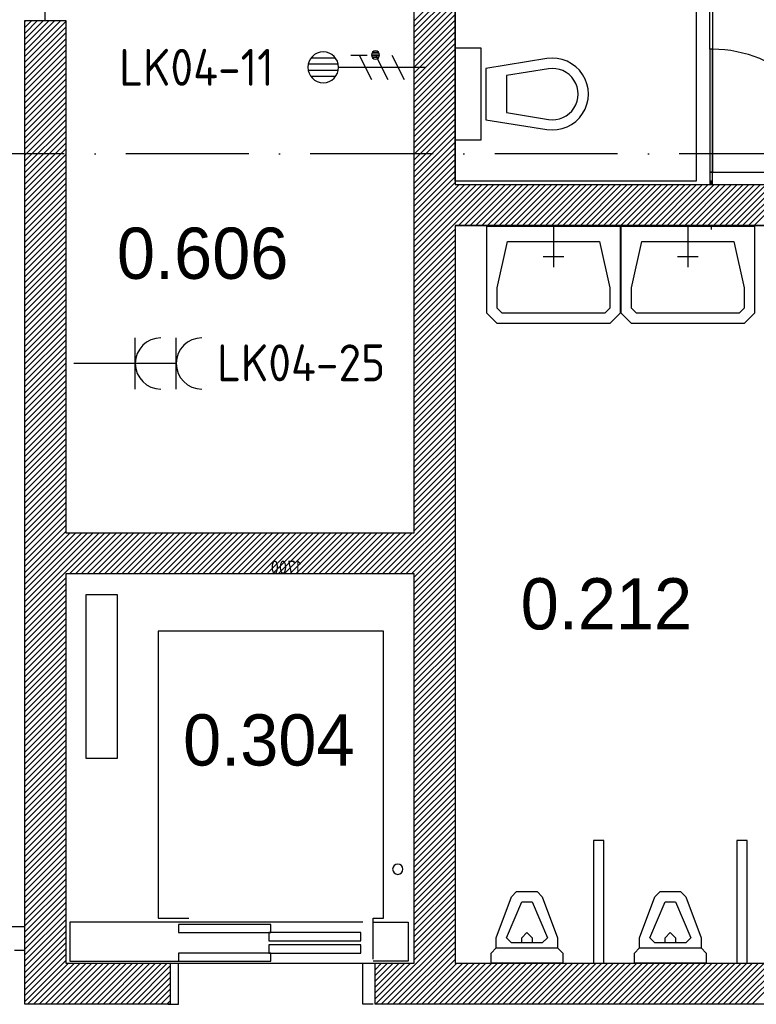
# Model space of a CAD drawing. Header units: millimetres. Extents: x -6587 to 112885, y 244 to 84344.
# Tile 14 of 47: x 27168 to 30762, y 44619 to 49423. Entities that reach past the tile are written whole.
import ezdxf
from ezdxf.enums import TextEntityAlignment as Align

# ---------------------------------------------------------------- set-up
doc = ezdxf.new("R2010")
doc.units = ezdxf.units.MM
doc.header["$LTSCALE"] = 100
doc.linetypes.add('DASHDOT', pattern=[9, 6, -1.5, 0, -1.5])
doc.layers.get('0').update_dxf_attribs({"linetype": 'CONTINUOUS'})
for name, color, linetype in [('AL$7----_STRAMIEN', 1, 'DASHDOT'), ('BOUW', 8, 'CONTINUOUS'), ('EB62203-_ATTRIB', 2, 'CONTINUOUS'), ('EB62204-_ATTRIB', 2, 'CONTINUOUS'), ('EL62203-_KRACHT-WCD230', 3, 'CONTINUOUS'), ('EL62204-_KRACHT-ASP230', 3, 'CONTINUOUS')]:
    doc.layers.add(name, color=color, linetype=linetype)
doc.styles.add('1_8', font='iso', dxfattribs={"width": 0.7, "height": 1.8})
doc.styles.add('BURO-025', font='BUROFONT.shx', dxfattribs={"height": 250})
doc.styles.get("Standard").update_dxf_attribs({"font": 'iso.shx'})

# ---------------------------------------------------------------- blocks, each defined once
blk = doc.blocks.new('ES3W2A')
at = {"ltscale": 0.5}
for p, q in [((1.25, 2), (-1.25, 2)), ((0, 2), (0, -3)), ((1.25, 0), (-1.25, 0))]:
    blk.add_line(p, q, dxfattribs=at)
for centre in [(0, 3.25), (0, 1.25)]:
    blk.add_arc(centre, 1.25, 180, 0, dxfattribs=at)
at = {"ltscale": 0.5, "style": '1_8'}
for tag, flags, p in [('VERMOGEN', 9, (-2.5, 5)), ('GROEP', 8, (0, 5)), ('SCHAK', 8, (2.5, 5)), ('GELIJK', 9, (5, 5)), ('KAST', 9, (7, 5)), ('TAL', 8, (2.5, 5))]:
    blk.add_attdef(tag, text='', height=1.8, rotation=90, dxfattribs=dict(at, flags=flags)).set_placement(p, align=Align.MIDDLE_CENTER)
at = {"ltscale": 0.5, "style": '1_8', "width": 0.7, "flags": 8}
blk.add_attdef('DOEL', text='', height=1.8, rotation=90, dxfattribs=at).set_placement((-2.5, 5), align=Align.MIDDLE_LEFT)
at = {"ltscale": 0.5, "style": '1_8', "flags": 9}
blk.add_attdef('M_CODE', text='', height=1.8, dxfattribs=at).set_placement((0, 0), align=Align.MIDDLE_CENTER)
blk = doc.blocks.new('ES3X2')
for p, q in [((-0.45, 1.4), (-0.45, 2.6)), ((-0.15, 1.265), (-0.15, 2.735)), ((0.15, 1.265), (0.15, 2.735)), ((0.45, 1.4), (0.45, 2.6)), ((0, 1.25), (0, -3))]:
    blk.add_line(p, q)
at = {"color": 210}
for p, q in [((-0.6, 0.65), (-0.6, -0.15)), ((-0.6, 0.25), (0.6, -0.35)), ((-0.72, -0.71), (-0.72, -0.39)), ((-0.64, -0.746), (-0.64, -0.354)), ((-0.56, -0.746), (-0.56, -0.354)), ((-0.48, -0.71), (-0.48, -0.39)), ((-0.6, -0.55), (0.6, -1.15)), ((-0.6, -1.35), (0.6, -1.95))]:
    blk.add_line(p, q, dxfattribs=at)
blk.add_circle((0, 2), 0.75)
blk.add_circle((-0.6, -0.55), 0.2, dxfattribs=at)
at = {"style": '1_8'}
for tag, flags, p in [('VERMOGEN', 9, (-2.5, 4.5)), ('GROEP', 8, (0, 4.5)), ('SCHAK', 8, (2.5, 4.5)), ('KAST', 9, (7, 4.5)), ('DOEL', 8, (-2.5, 1))]:
    blk.add_attdef(tag, text='', height=1.8, rotation=90, dxfattribs=dict(at, flags=flags)).set_placement(p, align=Align.MIDDLE_LEFT)
at = {"style": '1_8', "flags": 8}
blk.add_attdef('TAL', text='', height=1.8, rotation=90, dxfattribs=at).set_placement((2.5, 4.5), align=Align.MIDDLE_CENTER)
at = {"style": '1_8', "flags": 9}
blk.add_attdef('M_CODE', text='', height=1.8, dxfattribs=at).set_placement((0, 0), align=Align.MIDDLE_CENTER)

msp = doc.modelspace()

# ---------------------------------------------------------------- linework, layer by layer
at = {"layer": 'AL$7----_STRAMIEN', "color": 1}
msp.add_line((93992.8, 48768.7), (4198.5, 48768.7), dxfattribs=at)
at = {"layer": 'BOUW'}
for p, q in [((29092.8, 46918.9), (29092.8, 51468.9)), ((29292.8, 51468.9), (29292.8, 48618.9)), ((27292.8, 49418.9), (27292.8, 50247.3)), ((29092.8, 49418.3), (29292.8, 49618.3)), ((29092.8, 49390), (29292.8, 49590)), ((29092.8, 49361.7), (29292.8, 49561.7)), ((29092.8, 49333.4), (29292.8, 49533.4)), ((29092.8, 49305.1), (29292.8, 49505.1)), ((29092.8, 49276.8), (29292.8, 49476.8)), ((29092.8, 49248.6), (29292.8, 49448.6)), ((27192.8, 44618.9), (27192.8, 49418.9)), ((27192.8, 49418.9), (27392.8, 49418.9)), ((27192.8, 49243.6), (27368.1, 49418.9)), ((27192.8, 49271.9), (27339.8, 49418.9)), ((27192.8, 49300.2), (27311.5, 49418.9)), ((27192.8, 49328.5), (27283.3, 49418.9)), ((27192.8, 49356.7), (27255, 49418.9)), ((27192.8, 49385), (27226.7, 49418.9)), ((27192.8, 49413.3), (27198.4, 49418.9)), ((27192.8, 49215.3), (27392.8, 49415.3)), ((27392.8, 49418.9), (27392.8, 46918.9)), ((29092.8, 49220.3), (29292.8, 49420.3)), ((29092.8, 49192), (29292.8, 49392)), ((27192.8, 49187), (27392.8, 49387)), ((27192.8, 49158.8), (27392.8, 49358.8)), ((29092.8, 49163.7), (29292.8, 49363.7)), ((27192.8, 49130.5), (27392.8, 49330.5)), ((27192.8, 49102.2), (27392.8, 49302.2)), ((29092.8, 49135.4), (29292.8, 49335.4)), ((29092.8, 49107.1), (29292.8, 49307.1)), ((27192.8, 49073.9), (27392.8, 49273.9)), ((27192.8, 49045.6), (27392.8, 49245.6)), ((29092.8, 49078.9), (29292.8, 49278.9)), ((29092.8, 49050.6), (29292.8, 49250.6)), ((27192.8, 49017.3), (27392.8, 49217.3)), ((29092.8, 49022.3), (29292.8, 49222.3)), ((27192.8, 48989.1), (27392.8, 49189.1)), ((27192.8, 48960.8), (27392.8, 49160.8)), ((29092.8, 48994), (29292.8, 49194)), ((29092.8, 48965.7), (29292.8, 49165.7)), ((27192.8, 48932.5), (27392.8, 49132.5)), ((27192.8, 48904.2), (27392.8, 49104.2)), ((29092.8, 48937.4), (29292.8, 49137.4)), ((29092.8, 48909.2), (29292.8, 49109.2)), ((27192.8, 48875.9), (27392.8, 49075.9)), ((29092.8, 48880.9), (29292.8, 49080.9)), ((27192.8, 48847.6), (27392.8, 49047.6)), ((27192.8, 48819.3), (27392.8, 49019.3)), ((29092.8, 48852.6), (29292.8, 49052.6)), ((29092.8, 48824.3), (29292.8, 49024.3)), ((29867.8, 49010.4), (29867.8, 49010.4)), ((27192.8, 48791.1), (27392.8, 48991.1)), ((27192.8, 48762.8), (27392.8, 48962.8)), ((29092.8, 48796), (29292.8, 48996)), ((29092.8, 48767.7), (29292.8, 48967.7)), ((27192.8, 48734.5), (27392.8, 48934.5)), ((29092.8, 48739.4), (29292.8, 48939.4)), ((29092.8, 48711.2), (29292.8, 48911.2)), ((27192.8, 48706.2), (27392.8, 48906.2)), ((27192.8, 48677.9), (27392.8, 48877.9)), ((29092.8, 48682.9), (29292.8, 48882.9)), ((29692.8, 48885.4), (29692.8, 48885.4)), ((27192.8, 48649.6), (27392.8, 48849.6)), ((27192.8, 48621.4), (27392.8, 48821.4)), ((29092.8, 48654.6), (29292.8, 48854.6)), ((29092.8, 48626.3), (29292.8, 48826.3)), ((27192.8, 48593.1), (27392.8, 48793.1)), ((29092.8, 48598), (29292.8, 48798)), ((29092.8, 48569.7), (29292.8, 48769.7)), ((27192.8, 48564.8), (27392.8, 48764.8)), ((27192.8, 48536.5), (27392.8, 48736.5)), ((29092.8, 48541.5), (29292.8, 48741.5)), ((27192.8, 48508.2), (27392.8, 48708.2)), ((27192.8, 48479.9), (27392.8, 48679.9)), ((29092.8, 48513.2), (29292.8, 48713.2)), ((29092.8, 48484.9), (29292.8, 48684.9)), ((27192.8, 48451.7), (27392.8, 48651.7)), ((27192.8, 48423.4), (27392.8, 48623.4)), ((29092.8, 48456.6), (29292.8, 48656.6)), ((29092.8, 48428.3), (29292.8, 48628.3)), ((27192.8, 48395.1), (27392.8, 48595.1)), ((29092.8, 48230.3), (29481.4, 48618.9)), ((29092.8, 48258.6), (29453.1, 48618.9)), ((29092.8, 48286.9), (29424.8, 48618.9)), ((29092.8, 48315.2), (29396.5, 48618.9)), ((29092.8, 48343.5), (29368.3, 48618.9)), ((29092.8, 48371.8), (29340, 48618.9)), ((29092.8, 48400), (29311.7, 48618.9)), ((29292.8, 48618.9), (33592.8, 48618.9)), ((29292.8, 48618.9), (33592.8, 48618.9)), ((29309.7, 48418.9), (29509.7, 48618.9)), ((29338, 48418.9), (29538, 48618.9)), ((29366.2, 48418.9), (29566.2, 48618.9)), ((29394.5, 48418.9), (29594.5, 48618.9)), ((29422.8, 48418.9), (29622.8, 48618.9)), ((29451.1, 48418.9), (29651.1, 48618.9)), ((29479.4, 48418.9), (29679.4, 48618.9)), ((29507.7, 48418.9), (29707.7, 48618.9)), ((29536, 48418.9), (29736, 48618.9)), ((29564.2, 48418.9), (29764.2, 48618.9)), ((29592.5, 48418.9), (29792.5, 48618.9)), ((29620.8, 48418.9), (29820.8, 48618.9)), ((29649.1, 48418.9), (29849.1, 48618.9)), ((29677.4, 48418.9), (29877.4, 48618.9)), ((29705.7, 48418.9), (29905.7, 48618.9)), ((29733.9, 48418.9), (29933.9, 48618.9)), ((29762.2, 48418.9), (29962.2, 48618.9)), ((29790.5, 48418.9), (29990.5, 48618.9)), ((29818.8, 48418.9), (30018.8, 48618.9)), ((29847.1, 48418.9), (30047.1, 48618.9)), ((29875.4, 48418.9), (30075.4, 48618.9)), ((29903.7, 48418.9), (30103.7, 48618.9)), ((29931.9, 48418.9), (30131.9, 48618.9)), ((29960.2, 48418.9), (30160.2, 48618.9)), ((29988.5, 48418.9), (30188.5, 48618.9)), ((30016.8, 48418.9), (30216.8, 48618.9)), ((30045.1, 48418.9), (30245.1, 48618.9)), ((30073.4, 48418.9), (30273.4, 48618.9)), ((30101.6, 48418.9), (30301.6, 48618.9)), ((30129.9, 48418.9), (30329.9, 48618.9)), ((30158.2, 48418.9), (30358.2, 48618.9)), ((30186.5, 48418.9), (30386.5, 48618.9)), ((30214.8, 48418.9), (30414.8, 48618.9)), ((30243.1, 48418.9), (30443.1, 48618.9)), ((30271.3, 48418.9), (30471.3, 48618.9)), ((30299.6, 48418.9), (30499.6, 48618.9)), ((30327.9, 48418.9), (30527.9, 48618.9)), ((30356.2, 48418.9), (30556.2, 48618.9)), ((30384.5, 48418.9), (30584.5, 48618.9)), ((30412.8, 48418.9), (30612.8, 48618.9)), ((30441.1, 48418.9), (30641.1, 48618.9)), ((30469.3, 48418.9), (30669.3, 48618.9)), ((30497.6, 48418.9), (30697.6, 48618.9)), ((30525.9, 48418.9), (30725.9, 48618.9)), ((30554.2, 48418.9), (30754.2, 48618.9)), ((30582.5, 48418.9), (30782.5, 48618.9)), ((30610.8, 48418.9), (30810.8, 48618.9)), ((30639, 48418.9), (30839, 48618.9)), ((30667.3, 48418.9), (30867.3, 48618.9)), ((30695.6, 48418.9), (30895.6, 48618.9)), ((30723.9, 48418.9), (30923.9, 48618.9)), ((30752.2, 48418.9), (30952.2, 48618.9)), ((27192.8, 48366.8), (27392.8, 48566.8)), ((27192.8, 48338.5), (27392.8, 48538.5)), ((27192.8, 48310.2), (27392.8, 48510.2)), ((27192.8, 48281.9), (27392.8, 48481.9)), ((27192.8, 48253.7), (27392.8, 48453.7)), ((27192.8, 48225.4), (27392.8, 48425.4)), ((27192.8, 48197.1), (27392.8, 48397.1)), ((29092.8, 48202), (29292.8, 48402)), ((29292.8, 48418.9), (29292.8, 44818.9)), ((33592.8, 48418.9), (29292.8, 48418.9)), ((29292.8, 48418.9), (33592.8, 48418.9)), ((27192.8, 48168.8), (27392.8, 48368.8)), ((27192.8, 48140.5), (27392.8, 48340.5)), ((29092.8, 48173.8), (29292.8, 48373.8)), ((29092.8, 48145.5), (29292.8, 48345.5)), ((27192.8, 48112.2), (27392.8, 48312.2)), ((29092.8, 48117.2), (29292.8, 48317.2)), ((29092.8, 48088.9), (29292.8, 48288.9)), ((27192.8, 48084), (27392.8, 48284)), ((27192.8, 48055.7), (27392.8, 48255.7)), ((29092.8, 48060.6), (29292.8, 48260.6)), ((27192.8, 48027.4), (27392.8, 48227.4)), ((27192.8, 47999.1), (27392.8, 48199.1)), ((29092.8, 48032.3), (29292.8, 48232.3)), ((29092.8, 48004.1), (29292.8, 48204.1)), ((27192.8, 47970.8), (27392.8, 48170.8)), ((27192.8, 47942.5), (27392.8, 48142.5)), ((29092.8, 47975.8), (29292.8, 48175.8)), ((29092.8, 47947.5), (29292.8, 48147.5)), ((27192.8, 47914.3), (27392.8, 48114.3)), ((29092.8, 47919.2), (29292.8, 48119.2)), ((27192.8, 47886), (27392.8, 48086)), ((27192.8, 47857.7), (27392.8, 48057.7)), ((29092.8, 47890.9), (29292.8, 48090.9)), ((29092.8, 47862.6), (29292.8, 48062.6)), ((27192.8, 47829.4), (27392.8, 48029.4)), ((27192.8, 47801.1), (27392.8, 48001.1)), ((29092.8, 47834.4), (29292.8, 48034.4)), ((29092.8, 47806.1), (29292.8, 48006.1)), ((27192.8, 47772.8), (27392.8, 47972.8)), ((29092.8, 47777.8), (29292.8, 47977.8)), ((29092.8, 47749.5), (29292.8, 47949.5)), ((27192.8, 47744.5), (27392.8, 47944.5)), ((27192.8, 47716.3), (27392.8, 47916.3)), ((29092.8, 47721.2), (29292.8, 47921.2)), ((27192.8, 47688), (27392.8, 47888)), ((27192.8, 47659.7), (27392.8, 47859.7)), ((29092.8, 47692.9), (29292.8, 47892.9)), ((29092.8, 47664.6), (29292.8, 47864.6)), ((27192.8, 47631.4), (27392.8, 47831.4)), ((29092.8, 47636.4), (29292.8, 47836.4)), ((29092.8, 47608.1), (29292.8, 47808.1)), ((27192.8, 47603.1), (27392.8, 47803.1)), ((27192.8, 47574.8), (27392.8, 47774.8)), ((29092.8, 47579.8), (29292.8, 47779.8)), ((27192.8, 47546.6), (27392.8, 47746.6)), ((27192.8, 47518.3), (27392.8, 47718.3)), ((29092.8, 47551.5), (29292.8, 47751.5)), ((29092.8, 47523.2), (29292.8, 47723.2)), ((27192.8, 47490), (27392.8, 47690)), ((27192.8, 47461.7), (27392.8, 47661.7)), ((29092.8, 47494.9), (29292.8, 47694.9)), ((29092.8, 47466.7), (29292.8, 47666.7)), ((27192.8, 47433.4), (27392.8, 47633.4)), ((29092.8, 47438.4), (29292.8, 47638.4)), ((27192.8, 47405.1), (27392.8, 47605.1)), ((27192.8, 47376.8), (27392.8, 47576.8)), ((29092.8, 47410.1), (29292.8, 47610.1)), ((29092.8, 47381.8), (29292.8, 47581.8)), ((27192.8, 47348.6), (27392.8, 47548.6)), ((27192.8, 47320.3), (27392.8, 47520.3)), ((29092.8, 47353.5), (29292.8, 47553.5)), ((29092.8, 47325.2), (29292.8, 47525.2)), ((27192.8, 47292), (27392.8, 47492)), ((29092.8, 47296.9), (29292.8, 47496.9)), ((29092.8, 47268.7), (29292.8, 47468.7)), ((27192.8, 47263.7), (27392.8, 47463.7)), ((27192.8, 47235.4), (27392.8, 47435.4)), ((29092.8, 47240.4), (29292.8, 47440.4)), ((27192.8, 47207.1), (27392.8, 47407.1)), ((27192.8, 47178.9), (27392.8, 47378.9)), ((29092.8, 47212.1), (29292.8, 47412.1)), ((29092.8, 47183.8), (29292.8, 47383.8)), ((27192.8, 47150.6), (27392.8, 47350.6)), ((29092.8, 47155.5), (29292.8, 47355.5)), ((29092.8, 47127.2), (29292.8, 47327.2)), ((27192.8, 47122.3), (27392.8, 47322.3)), ((27192.8, 47094), (27392.8, 47294)), ((29092.8, 47099), (29292.8, 47299)), ((27192.8, 47065.7), (27392.8, 47265.7)), ((27192.8, 47037.4), (27392.8, 47237.4)), ((29092.8, 47070.7), (29292.8, 47270.7)), ((29092.8, 47042.4), (29292.8, 47242.4)), ((27192.8, 47009.2), (27392.8, 47209.2)), ((27192.8, 46980.9), (27392.8, 47180.9)), ((29092.8, 47014.1), (29292.8, 47214.1)), ((29092.8, 46985.8), (29292.8, 47185.8)), ((27192.8, 46952.6), (27392.8, 47152.6)), ((29092.8, 46957.5), (29292.8, 47157.5)), ((27192.8, 46924.3), (27392.8, 47124.3)), ((27192.8, 46896), (27392.8, 47096)), ((28910.8, 46718.9), (29292.8, 47101)), ((29092.8, 46929.3), (29292.8, 47129.3)), ((27192.8, 46867.7), (27392.8, 47067.7)), ((27192.8, 46839.4), (27392.8, 47039.4)), ((28939, 46718.9), (29292.8, 47072.7)), ((28967.3, 46718.9), (29292.8, 47044.4)), ((27192.8, 46811.2), (27392.8, 47011.2)), ((28995.6, 46718.9), (29292.8, 47016.1)), ((29023.9, 46718.9), (29292.8, 46987.8)), ((27192.8, 46782.9), (27392.8, 46982.9)), ((27192.8, 46754.6), (27392.8, 46954.6)), ((29052.2, 46718.9), (29292.8, 46959.5)), ((27192.8, 46726.3), (27392.8, 46926.3)), ((27192.8, 46528.3), (27583.4, 46918.9)), ((27192.8, 46556.6), (27555.1, 46918.9)), ((27192.8, 46584.9), (27526.8, 46918.9)), ((27192.8, 46613.2), (27498.6, 46918.9)), ((27192.8, 46641.5), (27470.3, 46918.9)), ((27192.8, 46669.7), (27442, 46918.9)), ((27192.8, 46698), (27413.7, 46918.9)), ((27392.8, 46918.9), (29092.8, 46918.9)), ((27411.7, 46718.9), (27611.7, 46918.9)), ((27440, 46718.9), (27640, 46918.9)), ((27468.3, 46718.9), (27668.3, 46918.9)), ((27496.5, 46718.9), (27696.5, 46918.9)), ((27524.8, 46718.9), (27724.8, 46918.9)), ((27553.1, 46718.9), (27753.1, 46918.9)), ((27581.4, 46718.9), (27781.4, 46918.9)), ((27609.7, 46718.9), (27809.7, 46918.9)), ((27638, 46718.9), (27838, 46918.9)), ((27666.2, 46718.9), (27866.2, 46918.9)), ((27694.5, 46718.9), (27894.5, 46918.9)), ((27722.8, 46718.9), (27922.8, 46918.9)), ((27751.1, 46718.9), (27951.1, 46918.9)), ((27779.4, 46718.9), (27979.4, 46918.9)), ((27807.7, 46718.9), (28007.7, 46918.9)), ((27836, 46718.9), (28036, 46918.9)), ((27864.2, 46718.9), (28064.2, 46918.9)), ((27892.5, 46718.9), (28092.5, 46918.9)), ((27920.8, 46718.9), (28120.8, 46918.9)), ((27949.1, 46718.9), (28149.1, 46918.9)), ((27977.4, 46718.9), (28177.4, 46918.9)), ((28005.7, 46718.9), (28205.7, 46918.9)), ((28033.9, 46718.9), (28233.9, 46918.9)), ((28062.2, 46718.9), (28262.2, 46918.9)), ((28090.5, 46718.9), (28290.5, 46918.9)), ((28118.8, 46718.9), (28318.8, 46918.9)), ((28147.1, 46718.9), (28347.1, 46918.9)), ((28175.4, 46718.9), (28375.4, 46918.9)), ((28203.6, 46718.9), (28403.6, 46918.9)), ((28231.9, 46718.9), (28431.9, 46918.9)), ((28260.2, 46718.9), (28460.2, 46918.9)), ((28288.5, 46718.9), (28488.5, 46918.9)), ((28316.8, 46718.9), (28516.8, 46918.9)), ((28345.1, 46718.9), (28545.1, 46918.9)), ((28373.4, 46718.9), (28573.4, 46918.9)), ((28401.6, 46718.9), (28601.6, 46918.9)), ((28429.9, 46718.9), (28629.9, 46918.9)), ((28458.2, 46718.9), (28658.2, 46918.9)), ((28486.5, 46718.9), (28686.5, 46918.9)), ((28514.8, 46718.9), (28714.8, 46918.9)), ((28543.1, 46718.9), (28743.1, 46918.9)), ((28571.3, 46718.9), (28771.3, 46918.9)), ((28599.6, 46718.9), (28799.6, 46918.9)), ((28627.9, 46718.9), (28827.9, 46918.9)), ((28656.2, 46718.9), (28856.2, 46918.9)), ((28684.5, 46718.9), (28884.5, 46918.9)), ((28712.8, 46718.9), (28912.8, 46918.9)), ((28741.1, 46718.9), (28941.1, 46918.9)), ((28769.3, 46718.9), (28969.3, 46918.9)), ((28797.6, 46718.9), (28997.6, 46918.9)), ((28825.9, 46718.9), (29025.9, 46918.9)), ((28854.2, 46718.9), (29054.2, 46918.9)), ((28882.5, 46718.9), (29082.5, 46918.9)), ((29080.5, 46718.9), (29292.8, 46931.3)), ((29092.8, 46703), (29292.8, 46903)), ((29092.8, 46674.7), (29292.8, 46874.7)), ((29092.8, 46646.4), (29292.8, 46846.4)), ((29092.8, 46618.1), (29292.8, 46818.1)), ((29092.8, 46589.8), (29292.8, 46789.8)), ((29092.8, 46561.6), (29292.8, 46761.6)), ((27192.8, 46500), (27392.8, 46700)), ((27392.8, 46718.9), (27392.8, 44818.9)), ((27392.8, 46718.9), (27392.8, 44818.9)), ((29092.8, 46718.9), (27392.8, 46718.9)), ((29092.8, 46718.9), (27392.8, 46718.9)), ((29092.8, 46533.3), (29292.8, 46733.3)), ((29092.8, 44818.9), (29092.8, 46718.9)), ((29092.8, 44818.9), (29092.8, 46718.9)), ((29092.8, 46505), (29292.8, 46705)), ((27192.8, 46471.8), (27392.8, 46671.8)), ((29092.8, 46476.7), (29292.8, 46676.7)), ((27192.8, 46443.5), (27392.8, 46643.5)), ((27192.8, 46415.2), (27392.8, 46615.2)), ((27492.8, 46618.9), (27642.8, 46618.9)), ((27492.8, 45818.9), (27492.8, 46618.9)), ((27642.8, 46618.9), (27642.8, 45818.9)), ((29092.8, 46448.4), (29292.8, 46648.4)), ((29092.8, 46420.1), (29292.8, 46620.1)), ((27192.8, 46386.9), (27392.8, 46586.9)), ((27192.8, 46358.6), (27392.8, 46558.6)), ((29092.8, 46391.9), (29292.8, 46591.9)), ((29092.8, 46363.6), (29292.8, 46563.6)), ((27192.8, 46330.3), (27392.8, 46530.3)), ((29092.8, 46335.3), (29292.8, 46535.3)), ((27192.8, 46302), (27392.8, 46502)), ((27192.8, 46273.8), (27392.8, 46473.8)), ((29092.8, 46307), (29292.8, 46507)), ((29092.8, 46278.7), (29292.8, 46478.7)), ((27192.8, 46245.5), (27392.8, 46445.5)), ((27192.8, 46217.2), (27392.8, 46417.2)), ((27842.8, 46438.9), (27842.8, 45038.9)), ((28942.8, 46438.9), (27842.8, 46438.9)), ((28942.8, 45038.9), (28942.8, 46438.9)), ((29092.8, 46250.4), (29292.8, 46450.4)), ((29092.8, 46222.1), (29292.8, 46422.1)), ((27192.8, 46188.9), (27392.8, 46388.9)), ((29092.8, 46193.9), (29292.8, 46393.9)), ((29092.8, 46165.6), (29292.8, 46365.6)), ((27192.8, 46160.6), (27392.8, 46360.6)), ((27192.8, 46132.3), (27392.8, 46332.3)), ((29092.8, 46137.3), (29292.8, 46337.3)), ((27192.8, 46104.1), (27392.8, 46304.1)), ((27192.8, 46075.8), (27392.8, 46275.8)), ((29092.8, 46109), (29292.8, 46309)), ((29092.8, 46080.7), (29292.8, 46280.7)), ((27192.8, 46047.5), (27392.8, 46247.5)), ((27192.8, 46019.2), (27392.8, 46219.2)), ((29092.8, 46052.4), (29292.8, 46252.4)), ((29092.8, 46024.2), (29292.8, 46224.2)), ((27192.8, 45990.9), (27392.8, 46190.9)), ((29092.8, 45995.9), (29292.8, 46195.9)), ((27192.8, 45962.6), (27392.8, 46162.6)), ((27192.8, 45934.4), (27392.8, 46134.4)), ((29092.8, 45967.6), (29292.8, 46167.6)), ((29092.8, 45939.3), (29292.8, 46139.3)), ((27192.8, 45906.1), (27392.8, 46106.1)), ((27192.8, 45877.8), (27392.8, 46077.8)), ((29092.8, 45911), (29292.8, 46111)), ((29092.8, 45882.7), (29292.8, 46082.7)), ((27192.8, 45849.5), (27392.8, 46049.5)), ((29092.8, 45854.5), (29292.8, 46054.5)), ((27192.8, 45821.2), (27392.8, 46021.2)), ((27192.8, 45792.9), (27392.8, 45992.9)), ((29092.8, 45826.2), (29292.8, 46026.2)), ((29092.8, 45797.9), (29292.8, 45997.9)), ((27192.8, 45764.6), (27392.8, 45964.6)), ((27192.8, 45736.4), (27392.8, 45936.4)), ((29092.8, 45769.6), (29292.8, 45969.6)), ((29092.8, 45741.3), (29292.8, 45941.3)), ((27192.8, 45708.1), (27392.8, 45908.1)), ((29092.8, 45713), (29292.8, 45913)), ((29092.8, 45684.7), (29292.8, 45884.7)), ((27192.8, 45679.8), (27392.8, 45879.8)), ((27192.8, 45651.5), (27392.8, 45851.5)), ((29092.8, 45656.5), (29292.8, 45856.5)), ((27192.8, 45623.2), (27392.8, 45823.2)), ((27192.8, 45594.9), (27392.8, 45794.9)), ((27642.8, 45818.9), (27492.8, 45818.9)), ((29092.8, 45628.2), (29292.8, 45828.2)), ((29092.8, 45599.9), (29292.8, 45799.9)), ((27192.8, 45566.7), (27392.8, 45766.7)), ((27192.8, 45538.4), (27392.8, 45738.4)), ((29092.8, 45571.6), (29292.8, 45771.6)), ((29092.8, 45543.3), (29292.8, 45743.3)), ((27192.8, 45510.1), (27392.8, 45710.1)), ((29092.8, 45515), (29292.8, 45715)), ((27192.8, 45481.8), (27392.8, 45681.8)), ((27192.8, 45453.5), (27392.8, 45653.5)), ((29092.8, 45486.8), (29292.8, 45686.8)), ((29092.8, 45458.5), (29292.8, 45658.5)), ((27192.8, 45425.2), (27392.8, 45625.2)), ((27192.8, 45396.9), (27392.8, 45596.9)), ((29092.8, 45430.2), (29292.8, 45630.2)), ((29092.8, 45401.9), (29292.8, 45601.9)), ((27192.8, 45368.7), (27392.8, 45568.7)), ((29092.8, 45373.6), (29292.8, 45573.6)), ((27192.8, 45340.4), (27392.8, 45540.4)), ((27192.8, 45312.1), (27392.8, 45512.1)), ((29092.8, 45345.3), (29292.8, 45545.3)), ((29092.8, 45317.1), (29292.8, 45517.1)), ((27192.8, 45283.8), (27392.8, 45483.8)), ((27192.8, 45255.5), (27392.8, 45455.5)), ((29092.8, 45288.8), (29292.8, 45488.8)), ((29092.8, 45260.5), (29292.8, 45460.5)), ((27192.8, 45227.2), (27392.8, 45427.2)), ((29092.8, 45232.2), (29292.8, 45432.2)), ((29092.8, 45203.9), (29292.8, 45403.9)), ((29967.8, 45418.9), (29967.8, 44818.9)), ((30017.8, 45418.9), (29967.8, 45418.9)), ((30017.8, 44818.9), (30017.8, 45418.9)), ((30667.8, 45418.9), (30667.8, 44818.9)), ((30717.8, 45418.9), (30667.8, 45418.9)), ((30717.8, 44818.9), (30717.8, 45418.9)), ((27192.8, 45199), (27392.8, 45399)), ((27192.8, 45170.7), (27392.8, 45370.7)), ((29092.8, 45175.6), (29292.8, 45375.6)), ((27192.8, 45142.4), (27392.8, 45342.4)), ((27192.8, 45114.1), (27392.8, 45314.1)), ((29092.8, 45147.3), (29292.8, 45347.3)), ((29092.8, 45119.1), (29292.8, 45319.1)), ((27192.8, 45085.8), (27392.8, 45285.8)), ((29092.8, 45090.8), (29292.8, 45290.8)), ((29092.8, 45062.5), (29292.8, 45262.5)), ((27192.8, 45057.5), (27392.8, 45257.5)), ((27192.8, 45029.3), (27392.8, 45229.3)), ((29092.8, 45034.2), (29292.8, 45234.2)), ((27192.8, 45001), (27392.8, 45201)), ((27192.8, 44972.7), (27392.8, 45172.7)), ((29092.8, 45005.9), (29292.8, 45205.9)), ((29092.8, 44977.6), (29292.8, 45177.6)), ((29567.8, 45143.9), (29592.8, 45168.9)), ((29592.8, 45168.9), (29692.8, 45168.9)), ((29692.8, 45168.9), (29717.8, 45143.9)), ((29692.8, 45168.9), (29692.8, 45168.9)), ((30267.8, 45143.9), (30292.8, 45168.9)), ((30292.8, 45168.9), (30392.8, 45168.9)), ((30392.8, 45168.9), (30417.8, 45143.9)), ((30392.8, 45168.9), (30392.8, 45168.9)), ((27192.8, 44944.4), (27392.8, 45144.4)), ((27192.8, 44916.1), (27392.8, 45116.1)), ((29092.8, 44949.4), (29292.8, 45149.4)), ((29092.8, 44921.1), (29292.8, 45121.1)), ((29492.8, 44943.9), (29567.8, 45143.9)), ((29542.8, 44943.9), (29617.8, 45118.9)), ((29567.8, 45143.9), (29567.8, 45143.9)), ((29617.8, 45118.9), (29667.8, 45118.9)), ((29667.8, 45118.9), (29742.8, 44943.9)), ((29717.8, 45143.9), (29792.8, 44943.9)), ((30192.8, 44943.9), (30267.8, 45143.9)), ((30242.8, 44943.9), (30317.8, 45118.9)), ((30267.8, 45143.9), (30267.8, 45143.9)), ((30317.8, 45118.9), (30367.8, 45118.9)), ((30367.8, 45118.9), (30442.8, 44943.9)), ((30417.8, 45143.9), (30492.8, 44943.9)), ((27192.8, 44887.8), (27392.8, 45087.8)), ((29092.8, 44892.8), (29292.8, 45092.8)), ((27192.8, 44859.5), (27392.8, 45059.5)), ((27192.8, 44831.3), (27392.8, 45031.3)), ((27412.8, 45018.9), (27412.8, 44828.9)), ((27942.8, 45018.9), (27412.8, 45018.9)), ((27842.8, 45038.9), (27992.8, 45038.9)), ((28842.8, 45018.9), (27942.8, 45018.9)), ((28892.8, 44838.9), (28892.8, 45038.9)), ((28892.8, 45038.9), (28942.8, 45038.9)), ((28892.8, 45018.9), (29062.8, 45018.9)), ((29062.8, 45018.9), (29062.8, 44828.9)), ((29092.8, 44864.5), (29292.8, 45064.5)), ((29092.8, 44836.2), (29292.8, 45036.2)), ((27192.8, 44996.8), (27125.8, 44996.8)), ((27192.8, 44803), (27392.8, 45003)), ((27192.8, 44882.8), (27192.8, 44996.8)), ((27192.8, 44774.7), (27392.8, 44974.7)), ((27942.8, 45008.9), (27942.8, 44968.9)), ((28392.8, 45008.9), (27942.8, 45008.9)), ((28392.8, 44968.9), (28392.8, 45008.9)), ((28903.8, 44618.9), (29292.8, 45007.9)), ((28932.1, 44618.9), (29292.8, 44979.6)), ((27192.8, 44746.4), (27392.8, 44946.4)), ((27942.8, 44968.9), (28392.8, 44968.9)), ((28382.8, 44968.9), (28382.8, 44928.9)), ((28832.8, 44968.9), (28382.8, 44968.9)), ((28382.8, 44928.9), (28832.8, 44928.9)), ((28832.8, 44928.9), (28832.8, 44968.9)), ((28960.4, 44618.9), (29292.8, 44951.4)), ((28988.6, 44618.9), (29292.8, 44923.1)), ((29492.8, 44893.9), (29492.8, 44943.9)), ((29542.8, 44943.9), (29542.8, 44943.9)), ((29567.8, 44918.9), (29542.8, 44943.9)), ((29617.8, 44943.9), (29642.8, 44968.9)), ((29617.8, 44918.9), (29617.8, 44943.9)), ((29642.8, 44968.9), (29667.8, 44943.9)), ((29667.8, 44943.9), (29667.8, 44918.9)), ((29742.8, 44943.9), (29717.8, 44918.9)), ((29792.8, 44943.9), (29792.8, 44893.9)), ((30192.8, 44893.9), (30192.8, 44943.9)), ((30242.8, 44943.9), (30242.8, 44943.9)), ((30267.8, 44918.9), (30242.8, 44943.9)), ((30317.8, 44943.9), (30342.8, 44968.9)), ((30317.8, 44918.9), (30317.8, 44943.9)), ((30342.8, 44968.9), (30367.8, 44943.9)), ((30367.8, 44943.9), (30367.8, 44918.9)), ((30442.8, 44943.9), (30417.8, 44918.9)), ((30492.8, 44943.9), (30492.8, 44893.9)), ((27142.8, 44882.8), (27192.8, 44882.8)), ((27192.8, 44718.1), (27392.8, 44918.1)), ((27192.8, 44689.8), (27392.8, 44889.8)), ((28382.8, 44908.9), (28382.8, 44868.9)), ((28832.8, 44908.9), (28382.8, 44908.9)), ((28832.8, 44868.9), (28832.8, 44908.9)), ((29016.9, 44618.9), (29292.8, 44894.8)), ((29467.8, 44868.9), (29492.8, 44893.9)), ((29492.8, 44893.9), (29792.8, 44893.9)), ((29492.8, 44893.9), (29492.8, 44893.9)), ((29717.8, 44918.9), (29567.8, 44918.9)), ((29792.8, 44893.9), (29817.8, 44868.9)), ((30167.8, 44868.9), (30192.8, 44893.9)), ((30192.8, 44893.9), (30492.8, 44893.9)), ((30192.8, 44893.9), (30192.8, 44893.9)), ((30417.8, 44918.9), (30267.8, 44918.9)), ((30492.8, 44893.9), (30517.8, 44868.9)), ((27192.8, 44661.6), (27392.8, 44861.6)), ((27192.8, 44633.3), (27392.8, 44833.3)), ((27412.8, 44828.9), (27942.8, 44828.9)), ((27942.8, 44868.9), (27942.8, 44828.9)), ((28392.8, 44868.9), (27942.8, 44868.9)), ((27942.8, 44828.9), (28392.8, 44828.9)), ((28382.8, 44868.9), (28832.8, 44868.9)), ((28392.8, 44828.9), (28392.8, 44868.9)), ((29062.8, 44828.9), (28892.8, 44828.9)), ((29045.2, 44618.9), (29292.8, 44866.5)), ((29073.5, 44618.9), (29292.8, 44838.2)), ((29467.8, 44818.9), (29467.8, 44868.9)), ((29817.8, 44868.9), (29817.8, 44818.9)), ((30167.8, 44818.9), (30167.8, 44868.9)), ((30517.8, 44868.9), (30517.8, 44818.9)), ((27206.7, 44618.9), (27406.7, 44818.9)), ((27235, 44618.9), (27435, 44818.9)), ((27263.3, 44618.9), (27463.3, 44818.9)), ((27291.6, 44618.9), (27491.6, 44818.9)), ((27319.9, 44618.9), (27519.9, 44818.9)), ((27348.2, 44618.9), (27548.2, 44818.9)), ((27376.4, 44618.9), (27576.4, 44818.9)), ((27392.8, 44818.9), (29092.8, 44818.9)), ((27392.8, 44818.9), (27902.8, 44818.9)), ((27404.7, 44618.9), (27604.7, 44818.9)), ((27433, 44618.9), (27633, 44818.9)), ((27461.3, 44618.9), (27661.3, 44818.9)), ((27489.6, 44618.9), (27689.6, 44818.9)), ((27517.9, 44618.9), (27717.9, 44818.9)), ((27546.1, 44618.9), (27746.1, 44818.9)), ((27574.4, 44618.9), (27774.4, 44818.9)), ((27602.7, 44618.9), (27802.7, 44818.9)), ((27631, 44618.9), (27831, 44818.9)), ((27659.3, 44618.9), (27859.3, 44818.9)), ((27687.6, 44618.9), (27887.6, 44818.9)), ((27715.9, 44618.9), (27902.8, 44805.9)), ((27744.1, 44618.9), (27902.8, 44777.6)), ((27902.8, 44818.9), (27902.8, 44618.9)), ((27942.8, 44618.9), (27942.8, 44818.9)), ((28842.8, 44618.9), (28842.8, 44818.9)), ((28902.8, 44818.9), (29092.8, 44818.9)), ((28902.8, 44618.9), (28902.8, 44818.9)), ((28902.8, 44646.2), (29075.5, 44818.9)), ((28902.8, 44674.5), (29047.2, 44818.9)), ((28902.8, 44702.8), (29018.9, 44818.9)), ((28902.8, 44731.1), (28990.7, 44818.9)), ((28902.8, 44759.4), (28962.4, 44818.9)), ((28902.8, 44787.6), (28934.1, 44818.9)), ((28902.8, 44815.9), (28905.8, 44818.9)), ((29101.8, 44618.9), (29301.8, 44818.9)), ((29130.1, 44618.9), (29330.1, 44818.9)), ((29158.4, 44618.9), (29358.4, 44818.9)), ((29186.6, 44618.9), (29386.6, 44818.9)), ((29214.9, 44618.9), (29414.9, 44818.9)), ((29243.2, 44618.9), (29443.2, 44818.9)), ((29271.5, 44618.9), (29471.5, 44818.9)), ((29292.8, 44818.9), (31092.8, 44818.9)), ((29299.8, 44618.9), (29499.8, 44818.9)), ((29328.1, 44618.9), (29528.1, 44818.9)), ((29356.3, 44618.9), (29556.3, 44818.9)), ((29384.6, 44618.9), (29584.6, 44818.9)), ((29412.9, 44618.9), (29612.9, 44818.9)), ((29441.2, 44618.9), (29641.2, 44818.9)), ((29817.8, 44818.9), (29467.8, 44818.9)), ((29469.5, 44618.9), (29669.5, 44818.9)), ((29497.8, 44618.9), (29697.8, 44818.9)), ((29526, 44618.9), (29726, 44818.9)), ((29554.3, 44618.9), (29754.3, 44818.9)), ((29582.6, 44618.9), (29782.6, 44818.9)), ((29610.9, 44618.9), (29810.9, 44818.9)), ((29639.2, 44618.9), (29839.2, 44818.9)), ((29667.5, 44618.9), (29867.5, 44818.9)), ((29695.8, 44618.9), (29895.8, 44818.9)), ((29724, 44618.9), (29924, 44818.9)), ((29752.3, 44618.9), (29952.3, 44818.9)), ((29780.6, 44618.9), (29980.6, 44818.9)), ((29808.9, 44618.9), (30008.9, 44818.9)), ((29837.2, 44618.9), (30037.2, 44818.9)), ((29865.5, 44618.9), (30065.5, 44818.9)), ((29893.7, 44618.9), (30093.7, 44818.9)), ((29922, 44618.9), (30122, 44818.9)), ((29950.3, 44618.9), (30150.3, 44818.9)), ((29967.8, 44818.9), (30017.8, 44818.9)), ((29978.6, 44618.9), (30178.6, 44818.9)), ((30006.9, 44618.9), (30206.9, 44818.9)), ((30035.2, 44618.9), (30235.2, 44818.9)), ((30063.4, 44618.9), (30263.4, 44818.9)), ((30091.7, 44618.9), (30291.7, 44818.9)), ((30120, 44618.9), (30320, 44818.9)), ((30148.3, 44618.9), (30348.3, 44818.9)), ((30517.8, 44818.9), (30167.8, 44818.9)), ((30176.6, 44618.9), (30376.6, 44818.9)), ((30204.9, 44618.9), (30404.9, 44818.9)), ((30233.2, 44618.9), (30433.2, 44818.9)), ((30261.4, 44618.9), (30461.4, 44818.9)), ((30289.7, 44618.9), (30489.7, 44818.9)), ((30318, 44618.9), (30518, 44818.9)), ((30346.3, 44618.9), (30546.3, 44818.9)), ((30374.6, 44618.9), (30574.6, 44818.9)), ((30402.9, 44618.9), (30602.9, 44818.9)), ((30431.1, 44618.9), (30631.1, 44818.9)), ((30459.4, 44618.9), (30659.4, 44818.9)), ((30487.7, 44618.9), (30687.7, 44818.9)), ((30516, 44618.9), (30716, 44818.9)), ((30544.3, 44618.9), (30744.3, 44818.9)), ((30572.6, 44618.9), (30772.6, 44818.9)), ((30600.9, 44618.9), (30800.9, 44818.9)), ((30629.1, 44618.9), (30829.1, 44818.9)), ((30657.4, 44618.9), (30857.4, 44818.9)), ((30667.8, 44818.9), (30717.8, 44818.9)), ((30685.7, 44618.9), (30885.7, 44818.9)), ((30714, 44618.9), (30914, 44818.9)), ((30742.3, 44618.9), (30942.3, 44818.9)), ((27772.4, 44618.9), (27902.8, 44749.3)), ((27800.7, 44618.9), (27902.8, 44721)), ((27829, 44618.9), (27902.8, 44692.7)), ((27857.3, 44618.9), (27902.8, 44664.5)), ((27885.6, 44618.9), (27902.8, 44636.2)), ((27902.8, 44618.9), (27192.8, 44618.9)), ((27192.8, 44618.9), (27192.8, 44618.9)), ((27192.8, 44618.9), (27192.8, 44618.9)), ((27892.8, 44618.9), (27942.8, 44618.9)), ((28892.8, 44618.9), (28842.8, 44618.9)), ((31092.8, 44618.9), (28902.8, 44618.9))]:
    msp.add_line(p, q, dxfattribs=at)
for points in [[(30536.3, 49278.9), (30536.3, 49743.9), (30549.3, 49743.9), (30549.3, 49278.9)], [(29292.8, 48635.4), (29292.8, 49485.4), (30468.8, 49485.4), (30468.8, 48635.4)], [(30536.3, 49278.9), (30536.3, 48678.9), (30549.3, 48678.9), (30549.3, 49278.9)], [(30536.3, 48678.9), (30536.3, 48618.9), (30549.3, 48618.9), (30549.3, 48678.9)]]:
    msp.add_lwpolyline(points, close=True, dxfattribs=at)
for points in [[(29292.8, 49285.4), (29417.8, 49285.4), (29417.8, 48835.4), (29292.8, 48835.4), (29292.8, 49285.4)], [(30542.8, 48618.9), (30542.8, 48638.9)], [(30097.6, 48415.7), (30097.6, 48115.7), (30097.6, 47990.7), (30047.6, 47940.7), (29497.6, 47940.7), (29447.6, 47990.7), (29447.6, 48115.7), (29447.6, 48415.7), (30097.6, 48415.7)], [(29772.6, 48415.7), (29772.6, 48215.7)], [(30753.3, 48415.7), (30753.3, 48115.7), (30753.3, 47990.7), (30703.3, 47940.7), (30153.3, 47940.7), (30103.3, 47990.7), (30103.3, 48115.7), (30103.3, 48415.7), (30753.3, 48415.7)], [(30428.3, 48415.7), (30428.3, 48215.7)], [(30542.8, 48418.9), (30542.8, 48398.9)], [(29997.6, 48340.7), (30047.6, 48115.7), (30047.6, 48015.7), (30022.6, 47990.7), (29522.6, 47990.7), (29497.6, 48015.7), (29497.6, 48115.7), (29547.6, 48340.7), (29997.6, 48340.7)], [(30653.3, 48340.7), (30703.3, 48115.7), (30703.3, 48015.7), (30678.3, 47990.7), (30178.3, 47990.7), (30153.3, 48015.7), (30153.3, 48115.7), (30203.3, 48340.7), (30653.3, 48340.7)], [(29822.6, 48265.7), (29722.6, 48265.7)], [(30478.3, 48265.7), (30378.3, 48265.7)]]:
    msp.add_lwpolyline(points, dxfattribs=at)
for points in [[(30549.3, 49278.9), (30549.3, 48678.9), (31149.3, 48678.9, 0.414214)], [(29740.1, 49233.2), (29442.8, 49185.4), (29442.8, 48935.4), (29740.1, 48887.6, 1.173599)], [(29748, 49183.8), (29542.8, 49150.8), (29542.8, 48970), (29748, 48937, 1.173599)]]:
    msp.add_lwpolyline(points, format="xyb", close=True, dxfattribs=at)
for start, end in [(0, 180), (0, 180), (180, 0), (180, 0)]:
    msp.add_arc((29012.8, 45277.9), 25.1, start, end, dxfattribs=at)

# ---------------------------------------------------------------- block references
at = {"layer": 'EL62203-_KRACHT-WCD230'}
ref = msp.add_blockref('ES3W2A', (27732, 47746, 1050), dxfattribs=dict(at, xscale=100, yscale=100, zscale=100, rotation=270))
ref.add_attrib('GROEP', 'LK04-25', dxfattribs={"layer": 'EB62203-_ATTRIB', "color": 1, "height": 180, "style": '1_8', "flags": 8}).set_placement((28131, 47749, 1050), align=Align.MIDDLE_LEFT)
at = {"layer": 'EL62204-_KRACHT-ASP230'}
ref = msp.add_blockref('ES3X2', (28849.1, 49191, 1050), dxfattribs=dict(at, xscale=-100, yscale=100, zscale=100, rotation=90))
ref.add_attrib('GROEP', 'LK04-11', dxfattribs={"layer": 'EB62204-_ATTRIB', "color": 1, "height": 180, "style": '1_8', "flags": 8}).set_placement((27653.4, 49191, 1050), align=Align.MIDDLE_LEFT)

# ---------------------------------------------------------------- texts
at = {"layer": 'BOUW', "style": 'BURO-025'}
for s, p in [('0.606', (27642.3, 48158.8)), ('0.212', (29612.6, 46448.1)), ('0.304', (27965.1, 45784))]:
    msp.add_text(s, height=250, dxfattribs=at).set_placement(p)
at = {"layer": 'BOUW', "text_generation_flag": 4}
msp.add_text('1700', height=65, rotation=180, dxfattribs=at).set_placement((28542.8, 46718.9))

doc.saveas('drawing.dxf')
